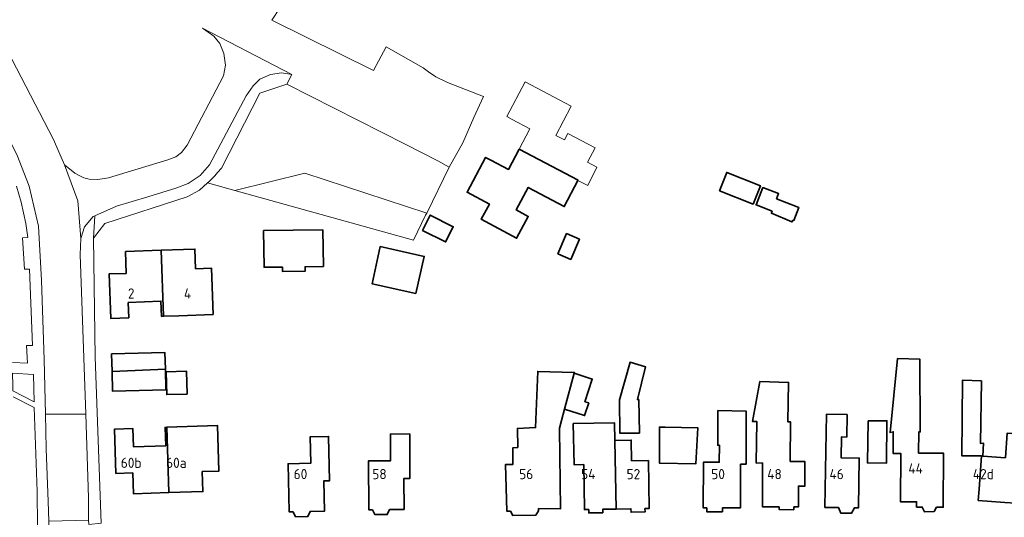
# Model space of a CAD drawing. Header units: metres. Extents: x 245598 to 248629, y 478632 to 481821.
# Tile 87 of 122: x 247222 to 247397, y 480279 to 480368. Entities that reach past the tile are written whole.
import ezdxf
from ezdxf.enums import TextEntityAlignment as Align

# ---------------------------------------------------------------- set-up
doc = ezdxf.new("R2010")
doc.units = ezdxf.units.M
for name, color, linetype, lineweight in [('B-XX-GR-GROENVOORZIENING-GV', 80, 'Continuous', 18), ('B-XX-OG-BEBOUWING-GV', 7, 'Continuous', 35), ('B-XX-OG-BEBOUWING-T18', 10, 'Continuous', 18), ('B-XX-OG-TERREIN_ERF-GV', 7, 'Continuous', 18), ('B-XX-VH-VERHARDING_GESLOTEN-GV', 252, 'Continuous', 18), ('B-XX-VH-VERHARDING_OPEN-GV', 252, 'Continuous', 18)]:
    doc.layers.add(name, color=color, linetype=linetype, lineweight=lineweight)
doc.styles.add('NLCS-ISO-M-T18', font='NLCS-ISO.ttf', dxfattribs={"height": 1.8})

msp = doc.modelspace()

# ---------------------------------------------------------------- linework, layer by layer
at = {"layer": 'B-XX-GR-GROENVOORZIENING-GV'}
for points in [[(247290.565, 480345.435), (247269.58, 480356.08), (247264.82, 480354.48), (247257.98, 480341.21), (247257.3, 480340.42), (247256.83, 480339.82), (247256.31, 480339.29), (247255.78, 480338.81), (247255.536, 480338.59), (247260.359, 480337.247), (247272.774, 480340.323), (247294.37, 480333.249), (247298.35, 480341.38), (247296.36, 480342.49)], [(247294.18, 480332.86), (247294.37, 480333.249), (247272.774, 480340.323), (247260.359, 480337.247), (247292, 480328.44)], [(247220.984, 480304.87), (247221.034, 480302.7), (247221.055, 480301.772), (247224.82, 480299.83), (247224.71, 480304.63)]]:
    msp.add_lwpolyline(points, close=True, dxfattribs=at)
at = {"layer": 'B-XX-OG-BEBOUWING-GV'}
for points in [[(247321.173, 480339.038), (247321.188, 480339.066), (247310.757, 480344.557), (247308.87, 480340.976), (247305.738, 480342.627), (247304.793, 480343.125), (247301.525, 480336.942), (247305.486, 480334.849), (247304.041, 480332.148), (247310.299, 480328.8), (247312.364, 480332.66), (247310.242, 480333.795), (247312.349, 480337.783), (247318.729, 480334.413)], [(247346.234, 480337.21), (247352.211, 480334.844), (247353.497, 480338.093), (247347.521, 480340.459)], [(247360.03, 480334.33), (247356.38, 480335.79), (247356.707, 480336.698), (247353.947, 480337.779), (247352.735, 480334.681), (247355.579, 480333.568), (247355.45, 480333.21), (247359.08, 480331.69), (247359.3, 480331.99), (247359.43, 480331.939), (247360.301, 480334.237)], [(247293.634, 480330.181), (247297.714, 480328.128), (247299.076, 480330.836), (247294.996, 480332.888)], [(247276.053, 480323.796), (247275.956, 480330.295), (247265.457, 480330.138), (247265.555, 480323.639), (247268.804, 480323.687), (247268.816, 480322.887), (247272.816, 480322.947), (247272.804, 480323.747)], [(247317.59, 480326.038), (247319.88, 480325.038), (247321.44, 480328.605), (247319.15, 480329.606)], [(247247.299, 480326.664), (247240.999, 480326.439), (247241.137, 480322.57), (247238.085, 480322.46), (247238.367, 480314.577), (247241.564, 480314.691), (247241.484, 480317.396), (247247.279, 480317.643), (247247.396, 480314.94), (247247.745, 480314.955)], [(247247.745, 480314.955), (247250.429, 480315.07), (247256.526, 480315.289), (247256.231, 480323.498), (247253.422, 480323.397), (247253.297, 480326.879), (247247.299, 480326.664)], [(247292.451, 480318.987), (247293.918, 480325.574), (247286.148, 480327.304), (247284.682, 480320.717)], [(247238.605, 480305.176), (247248.066, 480305.58), (247247.989, 480308.529), (247238.524, 480308.28)], [(247384.714, 480281.139), (247385.907, 480281.132), (247385.961, 480290.691), (247381.54, 480290.715), (247381.561, 480294.476), (247381.817, 480294.477), (247381.76, 480307.36), (247377.8, 480307.51), (247376.48, 480294.35), (247377.03, 480294.501), (247377.01, 480290.666), (247378.369, 480290.657), (247378.322, 480282.115), (247381.169, 480282.099), (247381.164, 480281.159), (247382.181, 480281.153), (247382.597, 480280.304), (247384.266, 480280.375)], [(247248.066, 480305.58), (247238.605, 480305.176), (247238.696, 480301.683), (247248.162, 480301.932)], [(247328.55, 480300.16), (247328.61, 480294.25), (247332.06, 480294.26), (247331.93, 480300.2), (247331.71, 480300.2), (247333.16, 480306), (247330.4, 480306.83)], [(247251.916, 480301.163), (247251.823, 480305.223), (247248.2, 480305.139), (247248.293, 480301.08)], [(247309.211, 480280.454), (247309.612, 480279.67), (247313.711, 480279.751), (247314.185, 480280.464), (247314.186, 480280.888), (247318.057, 480280.828), (247317.876, 480295.026), (247317.874, 480295.147), (247318.242, 480296.515), (247318.776, 480298.504), (247320.488, 480304.875), (247320.524, 480305.011), (247314.032, 480305.203), (247313.654, 480295.234), (247310.456, 480295.092), (247310.497, 480291.718), (247309.622, 480291.646), (247309.639, 480288.722), (247308.341, 480288.726), (247308.542, 480280.453)], [(247320.488, 480304.875), (247318.776, 480298.504), (247322.35, 480297.356), (247323.071, 480299.602), (247322.391, 480299.82), (247323.706, 480303.842)], [(247356.823, 480281.198), (247356.81, 480280.75), (247359.411, 480280.674), (247359.426, 480281.19), (247360.237, 480281.188), (247360.247, 480284.864), (247361.371, 480284.86), (247361.383, 480289.233), (247358.787, 480289.24), (247358.807, 480296.287), (247358.348, 480296.288), (247358.48, 480303.24), (247353.4, 480303.43), (247352.09, 480296.33), (247352.86, 480296.322), (247352.756, 480288.952), (247353.865, 480288.984), (247353.843, 480281.207)], [(247392.679, 480290.213), (247392.909, 480290.196), (247393.04, 480292.46), (247392.5, 480292.45), (247392.66, 480303.51), (247389.34, 480303.65), (247389.168, 480290.258)], [(247344.022, 480281.032), (247344.026, 480280.302), (247346.778, 480280.317), (247346.774, 480281.019), (247349.947, 480281.005), (247349.982, 480288.735), (247350.971, 480288.736), (247350.958, 480298.176), (247345.961, 480298.259), (247345.934, 480292.109), (247346.234, 480292.108), (247346.221, 480289.098), (247343.391, 480289.11), (247343.355, 480281.035)], [(247364.932, 480281.102), (247367.324, 480281.062), (247367.726, 480280.099), (247369.645, 480280.086), (247370.17, 480281.015), (247370.873, 480281.003), (247371.018, 480289.83), (247367.804, 480289.883), (247367.865, 480293.588), (247368.788, 480293.573), (247368.854, 480297.56), (247365.203, 480297.619)], [(247248.344, 480295.297), (247248.007, 480295.286), (247248.112, 480292.016), (247242.396, 480291.833), (247242.298, 480295.074), (247239.05, 480294.977), (247239.287, 480287.111), (247242.284, 480287.201), (247242.395, 480283.527), (247248.662, 480283.715)], [(247248.662, 480283.715), (247254.711, 480283.897), (247254.605, 480287.444), (247257.543, 480287.532), (247257.301, 480295.583), (247248.344, 480295.297)], [(247323.078, 480280.729), (247323.088, 480280.117), (247325.561, 480280.159), (247325.551, 480280.771), (247327.948, 480280.812), (247327.693, 480292.966), (247327.627, 480296.101), (247320.343, 480295.948), (247320.496, 480288.66), (247322.192, 480288.696), (247322.327, 480280.716)], [(247336.63, 480295.31), (247335.61, 480295.34), (247335.59, 480288.96), (247342.05, 480288.8), (247342.4, 480295.2)], [(247372.61, 480296.44), (247372.45, 480288.99), (247375.85, 480288.96), (247375.91, 480296.46)], [(247270.683, 480280.323), (247271.123, 480279.451), (247273.303, 480279.502), (247273.701, 480280.393), (247276.276, 480280.453), (247276.151, 480285.811), (247277.166, 480285.835), (247276.982, 480293.68), (247273.742, 480293.604), (247273.851, 480288.942), (247269.809, 480288.847), (247270.009, 480280.307)], [(247284.769, 480280.698), (247285.193, 480279.819), (247287.374, 480279.832), (247287.787, 480280.716), (247290.362, 480280.731), (247290.329, 480286.225), (247291.403, 480286.231), (247291.355, 480294.121), (247287.928, 480294.099), (247287.956, 480289.354), (247284.043, 480289.33), (247284.094, 480280.694)], [(247398.791, 480281.841), (247399.722, 480294.091), (247397.23, 480294.273), (247396.912, 480289.904), (247392.909, 480290.196), (247392.679, 480290.213), (247392.253, 480284.356), (247392.105, 480282.329), (247396.837, 480281.984)], [(247327.693, 480292.966), (247327.948, 480280.812), (247330.566, 480280.856), (247330.577, 480280.244), (247333.05, 480280.286), (247333.039, 480280.898), (247333.79, 480280.911), (247333.646, 480289.408), (247330.667, 480289.357), (247330.604, 480293.015)]]:
    msp.add_lwpolyline(points, close=True, dxfattribs=at)
at = {"layer": 'B-XX-OG-TERREIN_ERF-GV'}
for points in [[(247269.9, 480371.98), (247266.93, 480367.4), (247284.91, 480358.5), (247287.16, 480362.73), (247293.73, 480358.96), (247294.69, 480358.27), (247295.99, 480357.37), (247298.03, 480356.39), (247304.42, 480353.9), (247302.71, 480350.17), (247300.76, 480345.7), (247298.35, 480341.38), (247294.37, 480333.249), (247294.18, 480332.86), (247292, 480328.44), (247260.359, 480337.247), (247255.536, 480338.59), (247254.12, 480337.31), (247251.92, 480336.14), (247237.33, 480331.4), (247235.3, 480328.83), (247235.62, 480307.71), (247236.68, 480278.31)], [(247220.94, 480306.76), (247223.63, 480306.68), (247223.44, 480309.76), (247224.51, 480309.8), (247224.01, 480323.3), (247223.1, 480323.31), (247222.74, 480328.88), (247223.71, 480328.93), (247223.36, 480331.42), (247222.52, 480335.2), (247221.66, 480338.01)], [(247396.837, 480281.984), (247392.105, 480282.329), (247392.253, 480284.356), (247392.679, 480290.213), (247389.168, 480290.258), (247389.34, 480303.65), (247392.66, 480303.51), (247392.5, 480292.45), (247393.04, 480292.46), (247392.909, 480290.196), (247396.912, 480289.904)], [(247221.412, 480273.11), (247223.567, 480274.249), (247225.377, 480277.784), (247225.338, 480283.941), (247224.8, 480298.81), (247221.08, 480300.7)]]:
    msp.add_lwpolyline(points, dxfattribs=at)
for points in [[(247324.522, 480341.367), (247322.909, 480338.156), (247321.173, 480339.038), (247318.729, 480334.413), (247312.349, 480337.783), (247310.242, 480333.795), (247312.364, 480332.66), (247310.299, 480328.8), (247304.041, 480332.148), (247305.486, 480334.849), (247301.525, 480336.942), (247304.793, 480343.125), (247305.738, 480342.627), (247308.87, 480340.976), (247310.757, 480344.557), (247312.658, 480348.164), (247309.535, 480349.812), (247308.544, 480350.335), (247311.807, 480356.511), (247319.989, 480352.188), (247317.259, 480347.02), (247318.807, 480346.203), (247319.399, 480347.324), (247324.209, 480344.784), (247322.875, 480342.258)], [(247346.234, 480337.21), (247347.521, 480340.459), (247353.497, 480338.093), (247352.211, 480334.844)], [(247356.38, 480335.79), (247360.03, 480334.33), (247360.301, 480334.237), (247359.43, 480331.939), (247359.3, 480331.99), (247359.08, 480331.69), (247355.45, 480333.21), (247355.579, 480333.568), (247352.735, 480334.681), (247353.947, 480337.779), (247356.707, 480336.698)], [(247293.634, 480330.181), (247294.996, 480332.888), (247299.076, 480330.836), (247297.714, 480328.128)], [(247276.053, 480323.796), (247272.804, 480323.747), (247272.816, 480322.947), (247268.816, 480322.887), (247268.804, 480323.687), (247265.555, 480323.639), (247265.457, 480330.138), (247275.956, 480330.295)], [(247317.59, 480326.038), (247319.15, 480329.606), (247321.44, 480328.605), (247319.88, 480325.038)], [(247250.429, 480315.07), (247247.745, 480314.955), (247247.396, 480314.94), (247247.279, 480317.643), (247241.484, 480317.396), (247241.564, 480314.691), (247238.367, 480314.577), (247238.085, 480322.46), (247241.137, 480322.57), (247240.999, 480326.439), (247247.299, 480326.664), (247253.297, 480326.879), (247253.422, 480323.397), (247256.231, 480323.498), (247256.526, 480315.289)], [(247292.451, 480318.987), (247284.682, 480320.717), (247286.148, 480327.304), (247293.918, 480325.574)], [(247248.066, 480305.58), (247248.162, 480301.932), (247238.696, 480301.683), (247238.605, 480305.176), (247238.524, 480308.28), (247247.989, 480308.529)], [(247381.561, 480294.476), (247381.54, 480290.715), (247385.961, 480290.691), (247385.907, 480281.132), (247384.714, 480281.139), (247384.266, 480280.375), (247382.597, 480280.304), (247382.181, 480281.153), (247381.164, 480281.159), (247381.169, 480282.099), (247378.322, 480282.115), (247378.369, 480290.657), (247377.01, 480290.666), (247377.03, 480294.501), (247376.48, 480294.35), (247377.8, 480307.51), (247381.76, 480307.36), (247381.817, 480294.477)], [(247328.55, 480300.16), (247330.4, 480306.83), (247333.16, 480306), (247331.71, 480300.2), (247331.93, 480300.2), (247332.06, 480294.26), (247328.61, 480294.25)], [(247251.916, 480301.163), (247248.293, 480301.08), (247248.2, 480305.139), (247251.823, 480305.223)], [(247314.185, 480280.464), (247313.711, 480279.751), (247309.612, 480279.67), (247309.211, 480280.454), (247308.542, 480280.453), (247308.341, 480288.726), (247309.639, 480288.722), (247309.622, 480291.646), (247310.497, 480291.718), (247310.456, 480295.092), (247313.654, 480295.234), (247314.032, 480305.203), (247320.524, 480305.011), (247320.488, 480304.875), (247323.706, 480303.842), (247322.391, 480299.82), (247323.071, 480299.602), (247322.35, 480297.356), (247318.776, 480298.504), (247318.242, 480296.515), (247317.874, 480295.147), (247317.876, 480295.026), (247318.057, 480280.828), (247314.186, 480280.888)], [(247359.426, 480281.19), (247359.411, 480280.674), (247356.81, 480280.75), (247356.823, 480281.198), (247353.843, 480281.207), (247353.865, 480288.984), (247352.756, 480288.952), (247352.86, 480296.322), (247352.09, 480296.33), (247353.4, 480303.43), (247358.48, 480303.24), (247358.348, 480296.288), (247358.807, 480296.287), (247358.787, 480289.24), (247361.383, 480289.233), (247361.371, 480284.86), (247360.247, 480284.864), (247360.237, 480281.188)], [(247346.774, 480281.019), (247346.778, 480280.317), (247344.026, 480280.302), (247344.022, 480281.032), (247343.355, 480281.035), (247343.391, 480289.11), (247346.221, 480289.098), (247346.234, 480292.108), (247345.934, 480292.109), (247345.961, 480298.259), (247350.958, 480298.176), (247350.971, 480288.736), (247349.982, 480288.735), (247349.947, 480281.005)], [(247367.324, 480281.062), (247364.932, 480281.102), (247365.203, 480297.619), (247368.854, 480297.56), (247368.788, 480293.573), (247367.865, 480293.588), (247367.804, 480289.883), (247371.018, 480289.83), (247370.873, 480281.003), (247370.17, 480281.015), (247369.645, 480280.086), (247367.726, 480280.099)], [(247248.344, 480295.297), (247257.301, 480295.583), (247257.543, 480287.532), (247254.605, 480287.444), (247254.711, 480283.897), (247248.662, 480283.715), (247242.395, 480283.527), (247242.284, 480287.201), (247239.287, 480287.111), (247239.05, 480294.977), (247242.298, 480295.074), (247242.396, 480291.833), (247248.112, 480292.016), (247248.007, 480295.286)], [(247325.551, 480280.771), (247325.561, 480280.159), (247323.088, 480280.117), (247323.078, 480280.729), (247322.327, 480280.716), (247322.192, 480288.696), (247320.496, 480288.66), (247320.343, 480295.948), (247327.627, 480296.101), (247327.693, 480292.966), (247330.604, 480293.015), (247330.667, 480289.357), (247333.646, 480289.408), (247333.79, 480280.911), (247333.039, 480280.898), (247333.05, 480280.286), (247330.577, 480280.244), (247330.566, 480280.856), (247327.948, 480280.812)], [(247336.63, 480295.31), (247342.4, 480295.2), (247342.05, 480288.8), (247335.59, 480288.96), (247335.61, 480295.34)], [(247372.61, 480296.44), (247375.91, 480296.46), (247375.85, 480288.96), (247372.45, 480288.99)], [(247273.701, 480280.393), (247273.303, 480279.502), (247271.123, 480279.451), (247270.683, 480280.323), (247270.009, 480280.307), (247269.809, 480288.847), (247273.851, 480288.942), (247273.742, 480293.604), (247276.982, 480293.68), (247277.166, 480285.835), (247276.151, 480285.811), (247276.276, 480280.453)], [(247287.787, 480280.716), (247287.374, 480279.832), (247285.193, 480279.819), (247284.769, 480280.698), (247284.094, 480280.694), (247284.043, 480289.33), (247287.956, 480289.354), (247287.928, 480294.099), (247291.355, 480294.121), (247291.403, 480286.231), (247290.329, 480286.225), (247290.362, 480280.731)]]:
    msp.add_lwpolyline(points, close=True, dxfattribs=at)
at = {"layer": 'B-XX-VH-VERHARDING_GESLOTEN-GV'}
msp.add_lwpolyline([(247208.63, 480368.69), (247212.56, 480361.1), (247218.37, 480350.07), (247221.72, 480343.62), (247223.94, 480338), (247225.59, 480330.92), (247226.13, 480321.33), (247226.59, 480307.28), (247226.816, 480297.624), (247233.944, 480297.646), (247232.97, 480325.92), (247233.07, 480328.72), (247232.536, 480335.391), (247230.21, 480341.79), (247229.18, 480344.1), (247228.22, 480346.29), (247206.883, 480387.306)], dxfattribs=at)
msp.add_lwpolyline([(247235.546, 480332.745), (247239.42, 480334.49), (247244.97, 480336.11), (247249.89, 480337.64), (247252.1, 480338.48), (247254.22, 480339.92), (247255.88, 480341.8), (247262.38, 480354.03), (247263.59, 480355.78), (247264.82, 480356.96), (247266.66, 480357.78), (247268.61, 480358.07), (247270.49, 480357.8), (247254.659, 480366), (247256.66, 480364.61), (247257.7, 480363.31), (247258.43, 480361.53), (247258.69, 480359.43), (247258.37, 480357.58), (247251.91, 480345.29), (247250.9, 480344), (247249.91, 480343.23), (247248.47, 480342.68), (247237.98, 480339.51), (247236.12, 480339.18), (247234.53, 480339.27), (247233.63, 480339.5), (247233.03, 480339.8), (247232.03, 480340.3), (247230.21, 480341.79), (247232.536, 480335.391), (247233.07, 480328.72), (247233.74, 480330.84), (247235.29, 480332.63)], close=True, dxfattribs=at)
at = {"layer": 'B-XX-VH-VERHARDING_OPEN-GV'}
for points in [[(247270.49, 480357.8), (247268.61, 480358.07), (247266.66, 480357.78), (247264.82, 480356.96), (247263.59, 480355.78), (247262.38, 480354.03), (247255.88, 480341.8), (247254.22, 480339.92), (247252.1, 480338.48), (247249.89, 480337.64), (247244.97, 480336.11), (247239.42, 480334.49), (247235.546, 480332.745), (247235.3, 480328.83), (247237.33, 480331.4), (247251.92, 480336.14), (247254.12, 480337.31), (247255.536, 480338.59), (247255.78, 480338.81), (247256.31, 480339.29), (247256.83, 480339.82), (247257.3, 480340.42), (247257.98, 480341.21), (247264.82, 480354.48), (247269.58, 480356.08)], [(247235.546, 480332.745), (247235.29, 480332.63), (247233.74, 480330.84), (247233.07, 480328.72), (247232.97, 480325.92), (247233.944, 480297.646), (247234.455, 480282.802), (247234.439, 480278.866), (247234.495, 480278.09), (247236.68, 480278.31), (247235.62, 480307.71), (247235.3, 480328.83)], [(247234.439, 480278.866), (247234.455, 480282.802), (247233.944, 480297.646), (247226.816, 480297.624), (247226.96, 480291.48), (247227.27, 480282.14), (247227.401, 480278.642)]]:
    msp.add_lwpolyline(points, close=True, dxfattribs=at)
for points in [[(247221.513, 480271.128), (247224.728, 480272.994), (247227.431, 480277.851), (247227.401, 480278.642), (247227.27, 480282.14), (247226.96, 480291.48), (247226.816, 480297.624), (247226.59, 480307.28), (247226.13, 480321.33), (247225.59, 480330.92), (247223.94, 480338), (247221.72, 480343.62)], [(247221.66, 480338.01), (247222.52, 480335.2), (247223.36, 480331.42), (247223.71, 480328.93), (247222.74, 480328.88), (247223.1, 480323.31), (247224.01, 480323.3), (247224.51, 480309.8), (247223.44, 480309.76), (247223.63, 480306.68), (247220.94, 480306.76)], [(247220.984, 480304.87), (247224.71, 480304.63), (247224.82, 480299.83), (247221.055, 480301.772)], [(247221.08, 480300.7), (247224.8, 480298.81), (247225.338, 480283.941), (247225.377, 480277.784), (247223.567, 480274.249), (247221.412, 480273.11)]]:
    msp.add_lwpolyline(points, dxfattribs=at)

# ---------------------------------------------------------------- texts
at = {"layer": 'B-XX-OG-BEBOUWING-T18', "style": 'NLCS-ISO-M-T18'}
for s, p in [('2', (247242, 480319)), ('4', (247252, 480319)), ('60b', (247242, 480289)), ('60a', (247250, 480289)), ('44', (247381, 480288)), ('42d', (247393, 480287)), ('60', (247272, 480287)), ('58', (247286, 480287)), ('56', (247312, 480287)), ('54', (247323, 480287)), ('52', (247331, 480287)), ('50', (247346, 480287)), ('48', (247356, 480287)), ('46', (247367, 480287))]:
    msp.add_text(s, height=1.8, dxfattribs=at).set_placement(p, align=Align.MIDDLE_CENTER)

doc.saveas('drawing.dxf')
